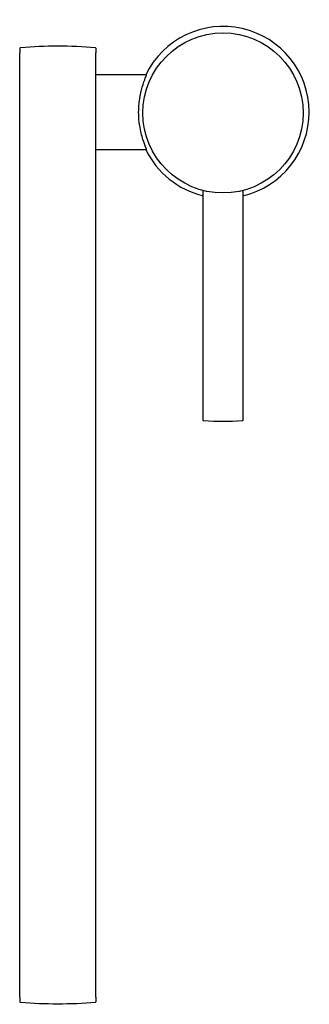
# Model space of a CAD drawing. Header units: millimetres. Extents: x -62 to 26, y -270 to 28.
import ezdxf

# ---------------------------------------------------------------- set-up
doc = ezdxf.new("R2010")
doc.units = ezdxf.units.MM
doc.header["$MEASUREMENT"] = 0
doc.layers.add('PLANNING', color=1, linetype='Continuous')

# ---------------------------------------------------------------- blocks, each defined once
blk = doc.blocks.new('96200000_t')
at = {"layer": 'PLANNING'}
for p, q in [((-61.55, 19.3), (-61.55, 18)), ((-61.55, 18), (-61.5, 18)), ((-61.5, -268), (-61.5, 18)), ((-38.5, -268), (-38.5, 18)), ((-38.5, 18), (-38.45, 18)), ((-38.45, 18), (-38.45, 19.3)), ((-25.02, 0.86), (-25.02, 0.85)), ((24.92, 0.85), (24.92, 0.86)), ((-61.55, -268), (-61.55, -269.3)), ((-61.5, -268), (-61.55, -268)), ((-38.45, -268), (-38.5, -268)), ((-38.45, -269.3), (-38.45, -268))]:
    blk.add_line(p, q, dxfattribs=at)
blk.add_lwpolyline([(-38.5, -11.3), (-23.16, -11.3), (-23.16, -11.3), (-23.16, -11.3), (-23.16, -11.3), (-23.16, -11.3), (-23.16, -11.3), (-23.16, -11.3), (-23.16, -11.3), (-23.16, -11.3), (-23.16, -11.3), (-23.16, -11.3), (-23.16, -11.3), (-23.16, -11.3), (-23.16, -11.3), (-23.16, -11.3), (-23.16, -11.3), (-23.16, -11.3), (-23.16, -11.3), (-23.16, -11.3), (-23.16, -11.3), (-23.16, -11.3), (-23.16, -11.3), (-23.16, -11.3), (-23.16, -11.3), (-23.16, -11.3), (-23.16, -11.3), (-23.16, -11.29), (-23.16, -11.29), (-23.16, -11.29), (-23.16, -11.29), (-23.16, -11.29), (-23.16, -11.29), (-23.16, -11.29), (-23.16, -11.29), (-23.16, -11.29), (-23.16, -11.29), (-23.16, -11.29), (-23.16, -11.29), (-23.16, -11.28), (-23.16, -11.28), (-23.16, -11.28), (-23.16, -11.28), (-23.16, -11.27), (-23.16, -11.27), (-23.16, -11.26), (-23.16, -11.26), (-23.17, -11.25), (-23.17, -11.23), (-23.18, -11.22), (-23.18, -11.2), (-23.19, -11.17), (-23.49, -10.43), (-23.8, -9.61), (-24.04, -8.95), (-24.26, -8.29), (-24.4, -7.84), (-24.54, -7.36), (-24.68, -6.84), (-24.81, -6.28), (-24.93, -5.79), (-25.04, -5.25), (-25.15, -4.66), (-25.26, -4), (-25.37, -3.26), (-25.42, -2.84), (-25.47, -2.38), (-25.51, -1.87), (-25.54, -1.31), (-25.56, -0.69), (-25.57, 0), (-25.56, 0.51), (-25.55, 1.02), (-25.52, 1.53), (-25.49, 2.04), (-25.44, 2.54), (-25.39, 3.04), (-25.25, 4.02), (-25.09, 4.98), (-24.9, 5.9), (-24.69, 6.78), (-24.58, 7.21), (-24.46, 7.62), (-24.21, 8.45), (-23.96, 9.18), (-23.74, 9.79), (-23.55, 10.3), (-23.18, 11.2), (-23.17, 11.23), (-23.17, 11.24), (-23.16, 11.26), (-23.16, 11.27), (-23.16, 11.27), (-23.16, 11.28), (-23.16, 11.28), (-23.16, 11.28), (-23.16, 11.28), (-23.15, 11.29), (-23.15, 11.29), (-23.15, 11.29), (-23.15, 11.29), (-23.15, 11.29), (-23.15, 11.29), (-23.15, 11.29), (-23.15, 11.29), (-23.15, 11.29), (-23.15, 11.29), (-23.15, 11.29), (-23.15, 11.29), (-23.15, 11.3), (-23.16, 11.3), (-23.16, 11.3), (-23.16, 11.3), (-23.16, 11.3), (-23.16, 11.3), (-23.16, 11.3), (-23.16, 11.3), (-23.16, 11.3), (-23.16, 11.3), (-23.16, 11.3), (-23.16, 11.3), (-23.16, 11.3), (-23.16, 11.3), (-23.16, 11.3), (-23.16, 11.3), (-23.16, 11.3), (-23.16, 11.3), (-23.16, 11.3), (-23.16, 11.3), (-23.16, 11.3), (-23.16, 11.3), (-23.16, 11.3), (-23.16, 11.3), (-23.16, 11.3), (-23.16, 11.3), (-23.16, 11.3), (-23.16, 11.3), (-23.16, 11.3), (-23.16, 11.3), (-23.16, 11.3), (-23.16, 11.3), (-23.16, 11.3), (-23.16, 11.3), (-23.16, 11.3), (-23.16, 11.3), (-23.16, 11.3), (-23.16, 11.3), (-23.16, 11.3), (-23.16, 11.3), (-23.16, 11.3), (-23.16, 11.3), (-23.16, 11.3), (-23.16, 11.3), (-23.16, 11.3), (-23.16, 11.3), (-23.16, 11.3), (-23.16, 11.3), (-23.16, 11.3), (-23.16, 11.3), (-23.16, 11.3), (-23.16, 11.3), (-23.16, 11.3), (-23.16, 11.3), (-23.16, 11.3), (-23.16, 11.3), (-23.16, 11.3), (-23.16, 11.3), (-23.16, 11.3), (-23.16, 11.3), (-23.16, 11.3), (-23.16, 11.3), (-38.5, 11.3)], dxfattribs=at)
blk.add_lwpolyline([(5.95, -23.72), (5.95, -93.25, -0.172313), (5.91, -93.37, -0.187016), (5.75, -93.43, -0.041531), (-5.85, -93.43), (-5.85, -93.43, -0.187249), (-6.01, -93.37, -0.185169), (-6.05, -93.24), (-6.05, -23.72)], format="xyb", dxfattribs=at)
blk.add_circle((-0.05, -0.21), 24.24, dxfattribs=at)
for centre, radius, start, end in [((0, 0), 26, 283.2291, 154.2392), ((-61.35, 19.3), 0.2, 95.0165, 180), ((-50, -110), 130, 84.9835, 95.0165), ((-38.65, 19.3), 0.2, 360, 84.9835), ((0, 0), 26, 205.7608, 256.5444), ((-61.35, -269.3), 0.2, 180, 264.9835), ((-50, -140), 130, 264.9835, 275.0165), ((-38.65, -269.3), 0.2, 275.0165, 0)]:
    blk.add_arc(centre, radius, start, end, dxfattribs=at)

msp = doc.modelspace()

# ---------------------------------------------------------------- block references
msp.add_blockref('96200000_t', (0, 0))

doc.saveas('drawing.dxf')
